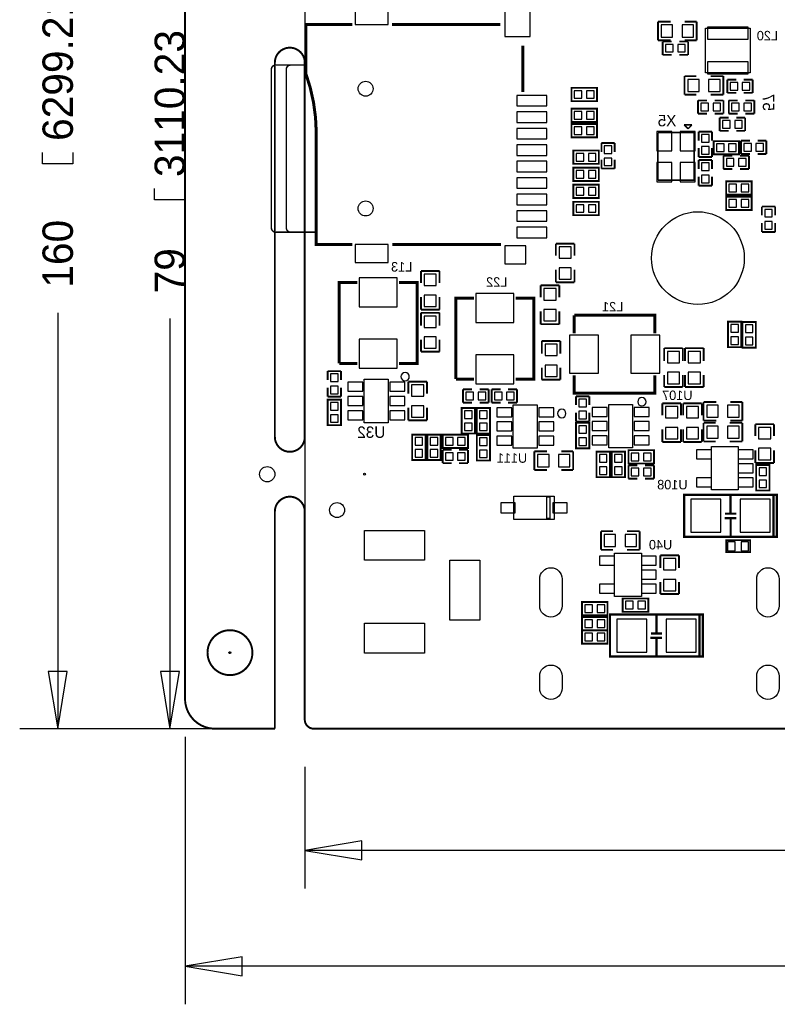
# Model space of a CAD drawing. Extents: x -181 to 108, y -18 to 160.
# Tile 2 of 18: x -19 to 32, y -18 to 47. Entities that reach past the tile are written whole.
import ezdxf
from ezdxf.enums import TextEntityAlignment as Align

# ---------------------------------------------------------------- set-up
doc = ezdxf.new("R2010")
doc.units = 0
for name, color, linetype in [('BOARD_GEOMETRY_DIMENSION', 2, 'CONTINUOUS'), ('BOARD_GEOMETRY_OUTLINE', 3, 'CONTINUOUS'), ('PACKAGE_GEOMETRY_SILKSCREEN_B', 4, 'CONTINUOUS'), ('PIN_B', 5, 'CONTINUOUS'), ('REF_DES_SILKSCREEN_B', 6, 'CONTINUOUS')]:
    doc.layers.add(name, color=color, linetype=linetype)

msp = doc.modelspace()

# ---------------------------------------------------------------- linework, layer by layer
at = {"layer": 'BOARD_GEOMETRY_DIMENSION'}
for points in [[(-15.494, 38.5064), (-15.494, 37.7444), (-17.526, 37.7444), (-17.526, 38.5064)], [(-8.001, 36.0934), (-8.001, 35.3314), (-10.033, 35.3314), (-10.033, 36.0934)], [(-16.51, 27.7876), (-16.51, 0)], [(-9.017, 27.4066), (-9.017, 0)], [(-17.145, 3.81), (-16.51, 0), (-15.875, 3.81), (-17.145, 3.81)], [(-9.652, 3.81), (-9.017, 0), (-8.382, 3.81), (-9.652, 3.81)], [(-2.54, 0), (-19.05, 0)], [(-2.54, 0), (-11.557, 0)], [(-7.999984, -0.540004), (-7.999984, -18.415)], [(0, -2.54), (0, -10.668)], [(3.81, -7.493), (0, -8.128), (3.81, -8.763), (3.81, -7.493)], [(33.6296, -8.128), (0, -8.128)], [(-4.189984, -15.24), (-7.999984, -15.875), (-4.189984, -16.51), (-4.189984, -15.24)], [(34.1376, -15.875), (-7.999984, -15.875)]]:
    msp.add_lwpolyline(points, dxfattribs=at)
at = {"layer": 'BOARD_GEOMETRY_OUTLINE', "const_width": 0.130048}
for points in [[(-7.999984, 1.999996), (-7.999984, 157.999938)], [(-1.999996, 19.499834), (-1.999996, 44.500038)], [(0, 44.500038), (0, 19.499834)], [(-1.999996, 0), (-1.999996, 14.499844)], [(0, 14.499844), (0, 0.599948)], [(-1.999996, 0), (-5.999988, 0)], [(0.599948, 0), (99.400106, 0)]]:
    msp.add_lwpolyline(points, dxfattribs=at)
at = {"layer": 'BOARD_GEOMETRY_OUTLINE'}
msp.add_lwpolyline([(100.000054, 78.399894, 0.414205), (99.400106, 78.999842), (0.599948, 78.999842, 0.4142), (0, 78.399894), (0, 0.599948, 0.414172), (0.599948, 0), (99.400106, 0, 0.414176), (100.000054, 0.599948)], format="xyb", close=True, dxfattribs=at)
at = {"layer": 'BOARD_GEOMETRY_OUTLINE', "const_width": 0.130048}
for points in [[(0, 44.500038, 0.999938), (-1.999996, 44.500038)], [(-1.999996, 19.499834, 0.999814), (0, 19.499834)], [(0, 14.499844, 1.000176), (-1.999996, 14.499844)], [(-3.499866, 5.08, 0.999967), (-6.49986, 5.08)], [(-6.49986, 5.08, 1.000033), (-3.499866, 5.08)], [(-7.999984, 1.999996, 0.414217), (-5.999988, 0)], [(0, 0.599948, 0.414172), (0.599948, 0)]]:
    msp.add_lwpolyline(points, format="xyb", dxfattribs=at)
at = {"layer": 'PACKAGE_GEOMETRY_SILKSCREEN_B'}
for points, format in [([(-2.233168, 44.03725, 0.09906, 0.09906, -0.433394), (-1.933448, 44.33697, 0.09906, 0.09906, 0), (0.065532, 44.33697, 0.20066, 0.20066, 0), (0.065532, 47.05731, 0.20066, 0.20066, 0), (3.187192, 47.05731, 0.20066, 0.20066, 0)], "xyseb"), ([(6.98627, 23.5204, 1), (6.42493, 23.5204, 1), (6.98627, 23.5204)], "xyb"), ([(22.81047, 21.844, 1), (22.24913, 21.844, 1), (22.81047, 21.844)], "xyb"), ([(17.45107, 21.0566, 1), (16.88973, 21.0566, 1), (17.45107, 21.0566)], "xyb")]:
    msp.add_lwpolyline(points, format=format, dxfattribs=at)
for points, const_width in [([(13.065252, 47.05731), (5.826252, 47.05731)], 0.20066), ([(23.5966, 45.9867), (23.5966, 47.2313)], 0.127), ([(23.5966, 47.2313), (24.4475, 47.2313)], 0.127), ([(26.1874, 47.2313), (25.3873, 47.2313)], 0.127), ([(26.1874, 45.9867), (26.1874, 47.2313)], 0.127), ([(23.5966, 45.9867), (24.4475, 45.9867)], 0.127), ([(26.1874, 45.9867), (25.3873, 45.9867)], 0.127), ([(14.566392, 45.62729), (14.566392, 42.53611)], 0.20066), ([(23.9141, 45.9105), (24.511, 45.9105)], 0.127), ([(23.9141, 45.0215), (23.9141, 45.9105)], 0.127), ([(25.019, 45.9105), (25.6159, 45.9105)], 0.127), ([(25.6159, 45.9105), (25.6159, 45.0215)], 0.127), ([(24.511, 45.0215), (23.9141, 45.0215)], 0.127), ([(25.6159, 45.0215), (25.019, 45.0215)], 0.127), ([(-2.233168, 33.47593), (-2.233168, 44.03725)], 0.09906), ([(-1.234948, 33.47593), (-1.234948, 44.03725)], 0.09906), ([(0.065532, 44.33697), (0.065532, 43.78579)], 0.20066), ([(25.3746, 43.5991), (26.1747, 43.5991)], 0.127), ([(25.3746, 43.5991), (25.3746, 42.3545)], 0.127), ([(27.9654, 43.5991), (27.1145, 43.5991)], 0.127), ([(27.9654, 43.5991), (27.9654, 42.3545)], 0.127), ([(28.2321, 43.3705), (28.829, 43.3705)], 0.127), ([(28.2321, 42.4815), (28.2321, 43.3705)], 0.127), ([(29.337, 43.3705), (29.9339, 43.3705)], 0.127), ([(29.9339, 43.3705), (29.9339, 42.4815)], 0.127), ([(19.521932, 41.92905), (19.521932, 42.81805), (17.820132, 42.81805), (17.820132, 41.92905), (19.521932, 41.92905)], 0.127), ([(25.3746, 42.3545), (26.1747, 42.3545)], 0.127), ([(27.9654, 42.3545), (27.1145, 42.3545)], 0.127), ([(28.829, 42.4815), (28.2321, 42.4815)], 0.127), ([(29.9339, 42.4815), (29.337, 42.4815)], 0.127), ([(19.521932, 40.53205), (19.521932, 41.42105), (17.820132, 41.42105), (17.820132, 40.53205), (19.521932, 40.53205)], 0.127), ([(26.2763, 41.9735), (26.8732, 41.9735)], 0.127), ([(26.2763, 41.0845), (26.2763, 41.9735)], 0.127), ([(27.3812, 41.9735), (27.9781, 41.9735)], 0.127), ([(27.9781, 41.9735), (27.9781, 41.0845)], 0.127), ([(28.3337, 41.9735), (28.9306, 41.9735)], 0.127), ([(28.3337, 41.0845), (28.3337, 41.9735)], 0.127), ([(29.4386, 41.9735), (30.0355, 41.9735)], 0.127), ([(30.0355, 41.9735), (30.0355, 41.0845)], 0.127), ([(26.8732, 41.0845), (26.2763, 41.0845)], 0.127), ([(27.9781, 41.0845), (27.3812, 41.0845)], 0.127), ([(27.7241, 40.8305), (28.321, 40.8305)], 0.127), ([(27.7241, 39.9415), (27.7241, 40.8305)], 0.127), ([(28.9306, 41.0845), (28.3337, 41.0845)], 0.127), ([(28.829, 40.8305), (29.4259, 40.8305)], 0.127), ([(29.4259, 40.8305), (29.4259, 39.9415)], 0.127), ([(30.0355, 41.0845), (29.4386, 41.0845)], 0.127), ([(19.521932, 39.51605), (19.521932, 40.40505), (17.820132, 40.40505), (17.820132, 39.51605), (19.521932, 39.51605)], 0.127), ([(25.348184, 40.338502), (25.867868, 40.338502)], 0.109982), ([(25.593294, 40.093392), (25.348184, 40.338502)], 0.109982), ([(25.608026, 40.07866), (25.58542, 40.101266)], 0.109982), ([(25.867868, 40.338502), (25.608026, 40.07866)], 0.109982), ([(3.166872, 32.35579), (0.766572, 32.35579), (0.766572, 39.84625)], 0.20066), ([(23.5966, 39.828978), (23.5966, 36.638738)], 0.109982), ([(26.023824, 39.828978), (23.5966, 39.828978)], 0.109982), ([(26.023824, 36.638738), (26.023824, 39.828978)], 0.109982), ([(26.32075, 39.892732), (27.20975, 39.892732)], 0.127), ([(26.32075, 39.295832), (26.32075, 39.892732)], 0.127), ([(27.20975, 39.892732), (27.20975, 39.295832)], 0.127), ([(28.321, 39.9415), (27.7241, 39.9415)], 0.127), ([(29.4259, 39.9415), (28.829, 39.9415)], 0.127), ([(19.8247, 39.1287), (20.7137, 39.1287)], 0.127), ([(19.8247, 38.5318), (19.8247, 39.1287)], 0.127), ([(20.7137, 39.1287), (20.7137, 38.5318)], 0.127), ([(26.32075, 38.190932), (26.32075, 38.787832)], 0.127), ([(27.20975, 38.787832), (27.20975, 38.190932)], 0.127), ([(27.3177, 39.2557), (27.3177, 38.3667), (29.0195, 38.3667), (29.0195, 39.2557), (27.3177, 39.2557)], 0.127), ([(29.1465, 38.3921), (29.1465, 39.2811)], 0.127), ([(29.1465, 39.2811), (29.7434, 39.2811)], 0.127), ([(30.2514, 39.2811), (30.8483, 39.2811)], 0.127), ([(30.8483, 39.2811), (30.8483, 38.3921)], 0.127), ([(19.648932, 37.73805), (19.648932, 38.62705), (17.947132, 38.62705), (17.947132, 37.73805), (19.648932, 37.73805)], 0.127), ([(27.20975, 38.190932), (26.32075, 38.190932)], 0.127), ([(27.9781, 37.4015), (27.9781, 38.2905)], 0.127), ([(27.9781, 38.2905), (28.575, 38.2905)], 0.127), ([(29.083, 38.2905), (29.6799, 38.2905)], 0.127), ([(29.7434, 38.3921), (29.1465, 38.3921)], 0.127), ([(29.6799, 38.2905), (29.6799, 37.4015)], 0.127), ([(30.8483, 38.3921), (30.2514, 38.3921)], 0.127), ([(19.648932, 36.59505), (19.648932, 37.48405), (17.947132, 37.48405), (17.947132, 36.59505), (19.648932, 36.59505)], 0.127), ([(19.8247, 37.4269), (19.8247, 38.0238)], 0.127), ([(20.7137, 38.0238), (20.7137, 37.4269)], 0.127), ([(26.32075, 37.987732), (27.20975, 37.987732)], 0.127), ([(26.32075, 37.390832), (26.32075, 37.987732)], 0.127), ([(27.20975, 37.987732), (27.20975, 37.390832)], 0.127), ([(20.7137, 37.4269), (19.8247, 37.4269)], 0.127), ([(26.32075, 36.285932), (26.32075, 36.882832)], 0.127), ([(27.20975, 36.882832), (27.20975, 36.285932)], 0.127), ([(28.575, 37.4015), (27.9781, 37.4015)], 0.127), ([(29.6799, 37.4015), (29.083, 37.4015)], 0.127), ([(19.648932, 35.45205), (19.648932, 36.34105), (17.947132, 36.34105), (17.947132, 35.45205), (19.648932, 35.45205)], 0.127), ([(23.5966, 36.638738), (26.023824, 36.638738)], 0.109982), ([(27.20975, 36.285932), (26.32075, 36.285932)], 0.127), ([(29.8577, 35.6743), (29.8577, 36.5633), (28.1559, 36.5633), (28.1559, 35.6743), (29.8577, 35.6743)], 0.127), ([(28.1559, 35.5473), (28.1559, 34.6583), (29.8577, 34.6583), (29.8577, 35.5473), (28.1559, 35.5473)], 0.127), ([(19.648932, 34.30905), (19.648932, 35.19805), (17.947132, 35.19805), (17.947132, 34.30905), (19.648932, 34.30905)], 0.127), ([(30.5435, 34.8869), (31.4325, 34.8869)], 0.127), ([(30.5435, 34.29), (30.5435, 34.8869)], 0.127), ([(31.4325, 34.8869), (31.4325, 34.29)], 0.127), ([(30.5435, 33.1851), (30.5435, 33.782)], 0.127), ([(31.4325, 33.782), (31.4325, 33.1851)], 0.127), ([(31.4325, 33.1851), (30.5435, 33.1851)], 0.127), ([(13.105892, 32.35579), (5.846572, 32.35579)], 0.20066), ([(18.0213, 32.4104), (16.7767, 32.4104)], 0.127), ([(16.7767, 32.4104), (16.7767, 31.6103)], 0.127), ([(18.0213, 32.4104), (18.0213, 31.6103)], 0.127), ([(9.0043, 30.5816), (7.7597, 30.5816)], 0.127), ([(7.7597, 30.5816), (7.7597, 29.7815)], 0.127), ([(9.0043, 30.5816), (9.0043, 29.7815)], 0.127), ([(16.7767, 29.8196), (16.7767, 30.6705)], 0.127), ([(18.0213, 29.8196), (18.0213, 30.6705)], 0.127), ([(2.302256, 24.40178), (2.302256, 29.80182), (3.502152, 29.80182)], 0.199898), ([(6.302248, 29.80182), (7.502144, 29.80182), (7.502144, 24.40178), (6.302248, 24.40178)], 0.199898), ([(17.0053, 29.6164), (15.7607, 29.6164)], 0.127), ([(15.7607, 29.6164), (15.7607, 28.8163)], 0.127), ([(18.0213, 29.8196), (16.7767, 29.8196)], 0.127), ([(17.0053, 29.6164), (17.0053, 28.8163)], 0.127), ([(7.7597, 27.9908), (7.7597, 28.8417)], 0.127), ([(9.0043, 27.9908), (9.0043, 28.8417)], 0.127), ([(10.100056, 23.36038), (10.100056, 28.76042), (11.299952, 28.76042)], 0.199898), ([(14.100048, 28.76042), (15.299944, 28.76042), (15.299944, 23.36038), (14.100048, 23.36038)], 0.199898), ([(9.0043, 27.9908), (7.7597, 27.9908)], 0.127), ([(7.7597, 27.7876), (7.7597, 26.9367)], 0.127), ([(7.7597, 27.7876), (9.0043, 27.7876)], 0.127), ([(9.0043, 27.7876), (9.0043, 26.9367)], 0.127), ([(15.7607, 27.0256), (15.7607, 27.8765)], 0.127), ([(17.0053, 27.0256), (17.0053, 27.8765)], 0.127), ([(18.00098, 27.618944), (23.40102, 27.618944), (23.40102, 26.419048)], 0.199898), ([(18.00098, 26.419048), (18.00098, 27.618944)], 0.199898), ([(17.0053, 27.0256), (15.7607, 27.0256)], 0.127), ([(29.1719, 27.1907), (28.2829, 27.1907), (28.2829, 25.4889), (29.1719, 25.4889), (29.1719, 27.1907)], 0.127), ([(30.1371, 27.1653), (29.2481, 27.1653), (29.2481, 25.4635), (30.1371, 25.4635), (30.1371, 27.1653)], 0.127), ([(7.7597, 25.1968), (7.7597, 25.9969)], 0.127), ([(9.0043, 25.1968), (9.0043, 25.9969)], 0.127), ([(15.8369, 25.908), (15.8369, 25.0571)], 0.127), ([(15.8369, 25.908), (17.0815, 25.908)], 0.127), ([(17.0815, 25.908), (17.0815, 25.0571)], 0.127), ([(7.7597, 25.1968), (9.0043, 25.1968)], 0.127), ([(24.0157, 25.4254), (24.0157, 24.5745)], 0.127), ([(24.0157, 25.4254), (25.2603, 25.4254)], 0.127), ([(25.2603, 25.4254), (25.2603, 24.5745)], 0.127), ([(25.4127, 25.4254), (25.4127, 24.5745)], 0.127), ([(25.4127, 25.4254), (26.6573, 25.4254)], 0.127), ([(26.6573, 25.4254), (26.6573, 24.5745)], 0.127), ([(3.502152, 24.40178), (2.302256, 24.40178)], 0.199898), ([(1.5367, 23.8887), (2.4257, 23.8887)], 0.127), ([(1.5367, 23.2918), (1.5367, 23.8887)], 0.127), ([(2.4257, 23.8887), (2.4257, 23.2918)], 0.127), ([(15.8369, 23.3172), (15.8369, 24.1173)], 0.127), ([(17.0815, 23.3172), (17.0815, 24.1173)], 0.127), ([(23.40102, 23.618952), (23.40102, 22.419056), (18.00098, 22.419056), (18.00098, 23.618952)], 0.199898), ([(24.0157, 22.8346), (24.0157, 23.6347)], 0.127), ([(25.2603, 22.8346), (25.2603, 23.6347)], 0.127), ([(25.4127, 22.8346), (25.4127, 23.6347)], 0.127), ([(26.6573, 22.8346), (26.6573, 23.6347)], 0.127), ([(8.1661, 23.1902), (6.9215, 23.1902)], 0.127), ([(6.9215, 23.1902), (6.9215, 22.3901)], 0.127), ([(8.1661, 23.1902), (8.1661, 22.3901)], 0.127), ([(11.299952, 23.36038), (10.100056, 23.36038)], 0.199898), ([(15.8369, 23.3172), (17.0815, 23.3172)], 0.127), ([(1.5367, 22.1869), (1.5367, 22.7838)], 0.127), ([(2.4257, 22.7838), (2.4257, 22.1869)], 0.127), ([(10.5791, 22.6695), (11.176, 22.6695)], 0.127), ([(10.5791, 21.7805), (10.5791, 22.6695)], 0.127), ([(11.684, 22.6695), (12.2809, 22.6695)], 0.127), ([(12.2809, 22.6695), (12.2809, 21.7805)], 0.127), ([(12.4841, 22.6695), (13.081, 22.6695)], 0.127), ([(12.4841, 21.7805), (12.4841, 22.6695)], 0.127), ([(13.589, 22.6695), (14.1859, 22.6695)], 0.127), ([(14.1859, 22.6695), (14.1859, 21.7805)], 0.127), ([(24.0157, 22.8346), (25.2603, 22.8346)], 0.127), ([(25.4127, 22.8346), (26.6573, 22.8346)], 0.127), ([(2.4257, 22.1869), (1.5367, 22.1869)], 0.127), ([(1.5367, 20.2819), (2.4257, 20.2819), (2.4257, 21.9837), (1.5367, 21.9837), (1.5367, 20.2819)], 0.127), ([(11.176, 21.7805), (10.5791, 21.7805)], 0.127), ([(12.2809, 21.7805), (11.684, 21.7805)], 0.127), ([(13.081, 21.7805), (12.4841, 21.7805)], 0.127), ([(14.1859, 21.7805), (13.589, 21.7805)], 0.127), ([(18.1229, 22.2123), (19.0119, 22.2123)], 0.127), ([(18.1229, 21.6154), (18.1229, 22.2123)], 0.127), ([(19.0119, 22.2123), (19.0119, 21.6154)], 0.127), ([(25.1333, 21.7424), (23.8887, 21.7424)], 0.127), ([(23.8887, 21.7424), (23.8887, 20.9423)], 0.127), ([(25.1333, 21.7424), (25.1333, 20.9423)], 0.127), ([(26.5303, 21.7424), (25.2857, 21.7424)], 0.127), ([(25.2857, 21.7424), (25.2857, 20.9423)], 0.127), ([(26.5303, 21.7424), (26.5303, 20.9423)], 0.127), ([(26.6446, 20.5867), (26.6446, 21.8313)], 0.127), ([(26.6446, 21.8313), (27.4955, 21.8313)], 0.127), ([(29.2354, 21.8313), (28.4353, 21.8313)], 0.127), ([(29.2354, 20.5867), (29.2354, 21.8313)], 0.127), ([(6.9215, 20.5994), (6.9215, 21.4503)], 0.127), ([(8.1661, 20.5994), (8.1661, 21.4503)], 0.127), ([(10.4775, 19.7231), (11.3665, 19.7231), (11.3665, 21.4249), (10.4775, 21.4249), (10.4775, 19.7231)], 0.127), ([(11.4935, 19.7231), (12.3825, 19.7231), (12.3825, 21.4249), (11.4935, 21.4249), (11.4935, 19.7231)], 0.127), ([(18.1229, 20.5105), (18.1229, 21.1074)], 0.127), ([(19.0119, 21.1074), (19.0119, 20.5105)], 0.127), ([(8.1661, 20.5994), (6.9215, 20.5994)], 0.127), ([(19.0119, 20.5105), (18.1229, 20.5105)], 0.127), ([(18.1229, 18.7325), (19.0119, 18.7325), (19.0119, 20.4343), (18.1229, 20.4343), (18.1229, 18.7325)], 0.127), ([(26.6446, 20.5867), (27.4955, 20.5867)], 0.127), ([(26.6446, 20.4343), (27.4447, 20.4343)], 0.127), ([(26.6446, 20.4343), (26.6446, 19.1897)], 0.127), ([(29.2354, 20.4343), (28.3845, 20.4343)], 0.127), ([(29.2354, 20.5867), (28.4353, 20.5867)], 0.127), ([(29.2354, 20.4343), (29.2354, 19.1897)], 0.127), ([(31.3563, 20.3454), (30.1117, 20.3454)], 0.127), ([(30.1117, 20.3454), (30.1117, 19.5453)], 0.127), ([(31.3563, 20.3454), (31.3563, 19.5453)], 0.127), ([(23.8887, 19.1516), (23.8887, 20.0025)], 0.127), ([(25.1333, 19.1516), (25.1333, 20.0025)], 0.127), ([(25.2857, 19.1516), (25.2857, 20.0025)], 0.127), ([(26.5303, 19.1516), (26.5303, 20.0025)], 0.127), ([(7.1755, 17.9451), (8.0645, 17.9451), (8.0645, 19.6469), (7.1755, 19.6469), (7.1755, 17.9451)], 0.127), ([(9.0805, 19.6469), (8.1915, 19.6469), (8.1915, 17.9451), (9.0805, 17.9451), (9.0805, 19.6469)], 0.127), ([(9.2075, 19.6469), (9.2075, 18.7579), (10.9093, 18.7579), (10.9093, 19.6469), (9.2075, 19.6469)], 0.127), ([(11.4935, 17.9197), (12.3825, 17.9197), (12.3825, 19.6215), (11.4935, 19.6215), (11.4935, 17.9197)], 0.127), ([(25.1333, 19.1516), (23.8887, 19.1516)], 0.127), ([(26.5303, 19.1516), (25.2857, 19.1516)], 0.127), ([(26.6446, 19.1897), (27.4447, 19.1897)], 0.127), ([(29.2354, 19.1897), (28.3845, 19.1897)], 0.127), ([(9.2075, 18.6309), (9.8044, 18.6309)], 0.127), ([(9.2075, 17.7419), (9.2075, 18.6309)], 0.127), ([(10.3124, 18.6309), (10.9093, 18.6309)], 0.127), ([(10.9093, 18.6309), (10.9093, 17.7419)], 0.127), ([(15.3416, 17.2847), (15.3416, 18.5293)], 0.127), ([(15.3416, 18.5293), (16.1925, 18.5293)], 0.127), ([(17.9324, 18.5293), (17.1323, 18.5293)], 0.127), ([(17.9324, 17.2847), (17.9324, 18.5293)], 0.127), ([(19.4945, 16.8021), (20.3835, 16.8021), (20.3835, 18.5039), (19.4945, 18.5039), (19.4945, 16.8021)], 0.127), ([(21.3995, 18.5039), (20.5105, 18.5039), (20.5105, 16.8021), (21.3995, 16.8021), (21.3995, 18.5039)], 0.127), ([(21.6281, 18.6055), (21.6281, 17.7165), (23.3299, 17.7165), (23.3299, 18.6055), (21.6281, 18.6055)], 0.127), ([(30.1117, 17.7546), (30.1117, 18.6055)], 0.127), ([(31.3563, 17.7546), (31.3563, 18.6055)], 0.127), ([(9.8044, 17.7419), (9.2075, 17.7419)], 0.127), ([(10.9093, 17.7419), (10.3124, 17.7419)], 0.127), ([(31.3563, 17.7546), (30.1117, 17.7546)], 0.127), ([(15.3416, 17.2847), (16.1925, 17.2847)], 0.127), ([(17.9324, 17.2847), (17.1323, 17.2847)], 0.127), ([(21.6281, 17.5895), (22.225, 17.5895)], 0.127), ([(21.6281, 16.7005), (21.6281, 17.5895)], 0.127), ([(22.733, 17.5895), (23.3299, 17.5895)], 0.127), ([(23.3299, 17.5895), (23.3299, 16.7005)], 0.127), ([(31.0515, 17.6149), (30.1625, 17.6149), (30.1625, 15.9131), (31.0515, 15.9131), (31.0515, 17.6149)], 0.127), ([(22.225, 16.7005), (21.6281, 16.7005)], 0.127), ([(23.3299, 16.7005), (22.733, 16.7005)], 0.127), ([(31.54807, 12.823952), (31.54807, 15.624048), (25.34793, 15.624048), (25.34793, 12.823952), (31.54807, 12.823952)], 0.150114), ([(28.448, 15.594076), (28.448, 14.443964)], 0.150114), ([(31.328106, 15.624048), (31.328106, 12.87399)], 0.150114), ([(28.827984, 14.06398), (28.04795, 14.06398)], 0.150114), ([(28.827984, 14.363954), (28.077922, 14.363954)], 0.150114), ([(28.457906, 13.98397), (28.457906, 12.834112)], 0.150114), ([(19.7866, 13.1953), (20.5867, 13.1953)], 0.127), ([(19.7866, 13.1953), (19.7866, 11.9507)], 0.127), ([(22.3774, 13.1953), (21.5265, 13.1953)], 0.127), ([(22.3774, 13.1953), (22.3774, 11.9507)], 0.127), ([(28.1559, 11.79195), (29.7561, 11.79195), (29.7561, 12.59205), (28.1559, 12.59205), (28.1559, 11.79195)], 0.1016), ([(19.7866, 11.9507), (20.5867, 11.9507)], 0.127), ([(22.3774, 11.9507), (21.5265, 11.9507)], 0.127), ([(23.7617, 11.5824), (23.7617, 10.7315)], 0.127), ([(23.7617, 11.5824), (25.0063, 11.5824)], 0.127), ([(25.0063, 11.5824), (25.0063, 10.7315)], 0.127), ([(23.7617, 8.9916), (23.7617, 9.7917)], 0.127), ([(25.0063, 8.9916), (25.0063, 9.7917)], 0.127), ([(21.2471, 8.6995), (21.2471, 7.8105), (22.9489, 7.8105), (22.9489, 8.6995), (21.2471, 8.6995)], 0.127), ([(23.7617, 8.9916), (25.0063, 8.9916)], 0.127), ([(20.2311, 7.5819), (20.2311, 8.4709), (18.5293, 8.4709), (18.5293, 7.5819), (20.2311, 7.5819)], 0.127), ([(18.5293, 7.4549), (18.5293, 6.5659), (20.2311, 6.5659), (20.2311, 7.4549), (18.5293, 7.4549)], 0.127), ([(26.59507, 4.822952), (26.59507, 7.623048), (20.39493, 7.623048), (20.39493, 4.822952), (26.59507, 4.822952)], 0.150114), ([(23.495, 7.593076), (23.495, 6.442964)], 0.150114), ([(26.375106, 7.623048), (26.375106, 4.87299)], 0.150114), ([(18.5293, 6.5659), (18.5293, 5.6769), (20.2311, 5.6769), (20.2311, 6.5659), (18.5293, 6.5659)], 0.127), ([(23.874984, 6.06298), (23.09495, 6.06298)], 0.150114), ([(23.874984, 6.362954), (23.124922, 6.362954)], 0.150114), ([(23.504906, 5.98297), (23.504906, 4.833112)], 0.150114)]:
    msp.add_lwpolyline(points, dxfattribs=dict(at, const_width=const_width))
for points in [[(29.770324, 46.813724), (29.770324, 43.813476), (26.770076, 43.813476), (26.770076, 46.813724)], [(3.9751, 20.444714), (3.9751, 23.344886), (5.5753, 23.344886), (5.5753, 20.444714)], [(13.9319, 18.742914), (13.9319, 21.643086), (15.5321, 21.643086), (15.5321, 18.742914)], [(20.3073, 18.768314), (20.3073, 21.668486), (21.9075, 21.668486), (21.9075, 18.768314)], [(28.966922, 18.849086), (28.966922, 15.948914), (27.167078, 15.948914), (27.167078, 18.849086)], [(13.96619, 15.532354), (16.66621, 15.532354), (16.66621, 13.982446), (13.96619, 13.982446)], [(16.1798, 14.0462), (16.1798, 15.494), (16.383, 15.494), (16.383, 14.0462)], [(22.489922, 11.737086), (22.489922, 8.836914), (20.690078, 8.836914), (20.690078, 11.737086)]]:
    msp.add_lwpolyline(points, close=True, dxfattribs=at)
for points, const_width in [([(-1.234948, 44.03725, -0.434771), (-0.932688, 44.33697)], 0.09906), ([(0.065532, 43.78579, -0.084773), (0.766572, 39.84625)], 0.20066), ([(-2.233168, 33.47593, 0.436849), (-1.933448, 33.17621), (0.766572, 33.17621)], 0.09906), ([(-1.234948, 33.47593, 0.434828), (-0.932688, 33.17621)], 0.09906)]:
    msp.add_lwpolyline(points, format="xyb", dxfattribs=dict(at, const_width=const_width))
at = {"layer": 'PIN_B'}
for points in [[(3.367532, 47.05731), (5.567172, 47.05731), (5.567172, 48.25619), (3.367532, 48.25619)], [(13.366242, 46.25594), (15.065502, 46.25594), (15.065502, 48.25492), (13.366242, 48.25492)], [(23.8125, 47.0154), (23.8125, 46.2026), (24.5745, 46.2026), (24.5745, 47.0154)], [(25.2095, 47.0154), (25.2095, 46.2026), (25.9715, 46.2026), (25.9715, 47.0154)], [(29.62021, 46.063662), (29.62021, 46.863762), (26.92019, 46.863762), (26.92019, 46.063662)], [(24.1046, 45.72), (24.1046, 45.212), (24.6126, 45.212), (24.6126, 45.72)], [(24.9174, 45.72), (24.9174, 45.212), (25.4254, 45.212), (25.4254, 45.72)], [(29.62021, 43.763438), (29.62021, 44.563538), (26.92019, 44.563538), (26.92019, 43.763438)], [(26.3525, 42.5704), (26.3525, 43.3832), (25.5905, 43.3832), (25.5905, 42.5704)], [(27.7495, 42.5704), (27.7495, 43.3832), (26.9875, 43.3832), (26.9875, 42.5704)], [(28.4226, 43.18), (28.4226, 42.672), (28.9306, 42.672), (28.9306, 43.18)], [(29.2354, 43.18), (29.2354, 42.672), (29.7434, 42.672), (29.7434, 43.18)], [(14.166342, 41.60647), (16.165322, 41.60647), (16.165322, 42.30751), (14.166342, 42.30751)], [(18.010632, 42.62755), (18.010632, 42.11955), (18.518632, 42.11955), (18.518632, 42.62755)], [(18.823432, 42.62755), (18.823432, 42.11955), (19.331432, 42.11955), (19.331432, 42.62755)], [(26.9748, 41.275), (26.9748, 41.783), (26.4668, 41.783), (26.4668, 41.275)], [(27.7876, 41.275), (27.7876, 41.783), (27.2796, 41.783), (27.2796, 41.275)], [(28.5242, 41.783), (28.5242, 41.275), (29.0322, 41.275), (29.0322, 41.783)], [(29.337, 41.783), (29.337, 41.275), (29.845, 41.275), (29.845, 41.783)], [(14.166342, 40.50665), (16.165322, 40.50665), (16.165322, 41.20769), (14.166342, 41.20769)], [(18.010632, 41.23055), (18.010632, 40.72255), (18.518632, 40.72255), (18.518632, 41.23055)], [(18.823432, 41.23055), (18.823432, 40.72255), (19.331432, 40.72255), (19.331432, 41.23055)], [(18.010632, 40.21455), (18.010632, 39.70655), (18.518632, 39.70655), (18.518632, 40.21455)], [(18.823432, 40.21455), (18.823432, 39.70655), (19.331432, 39.70655), (19.331432, 40.21455)], [(28.4226, 40.132), (28.4226, 40.64), (27.9146, 40.64), (27.9146, 40.132)], [(29.2354, 40.132), (29.2354, 40.64), (28.7274, 40.64), (28.7274, 40.132)], [(14.166342, 39.40683), (16.165322, 39.40683), (16.165322, 40.10787), (14.166342, 40.10787)], [(24.532844, 38.598602), (24.532844, 39.898574), (23.532846, 39.898574), (23.532846, 38.598602)], [(26.077926, 38.598602), (26.077926, 39.898574), (25.077928, 39.898574), (25.077928, 38.598602)], [(26.51125, 39.194232), (27.01925, 39.194232), (27.01925, 39.702232), (26.51125, 39.702232)], [(14.166342, 38.30701), (16.165322, 38.30701), (16.165322, 39.00805), (14.166342, 39.00805)], [(20.0152, 38.4302), (20.5232, 38.4302), (20.5232, 38.9382), (20.0152, 38.9382)], [(26.51125, 38.381432), (27.01925, 38.381432), (27.01925, 38.889432), (26.51125, 38.889432)], [(28.0162, 38.5572), (28.0162, 39.0652), (27.5082, 39.0652), (27.5082, 38.5572)], [(28.829, 38.5572), (28.829, 39.0652), (28.321, 39.0652), (28.321, 38.5572)], [(29.845, 38.5826), (29.845, 39.0906), (29.337, 39.0906), (29.337, 38.5826)], [(30.6578, 38.5826), (30.6578, 39.0906), (30.1498, 39.0906), (30.1498, 38.5826)], [(18.137632, 38.43655), (18.137632, 37.92855), (18.645632, 37.92855), (18.645632, 38.43655)], [(18.950432, 38.43655), (18.950432, 37.92855), (19.458432, 37.92855), (19.458432, 38.43655)], [(14.166342, 37.20719), (16.165322, 37.20719), (16.165322, 37.90823), (14.166342, 37.90823)], [(20.0152, 37.6174), (20.5232, 37.6174), (20.5232, 38.1254), (20.0152, 38.1254)], [(24.532844, 36.535614), (24.532844, 37.835586), (23.532846, 37.835586), (23.532846, 36.535614)], [(26.077926, 36.535614), (26.077926, 37.835586), (25.077928, 37.835586), (25.077928, 36.535614)], [(27.01925, 37.797232), (26.51125, 37.797232), (26.51125, 37.289232), (27.01925, 37.289232)], [(28.6766, 37.592), (28.6766, 38.1), (28.1686, 38.1), (28.1686, 37.592)], [(29.4894, 37.592), (29.4894, 38.1), (28.9814, 38.1), (28.9814, 37.592)], [(18.137632, 37.29355), (18.137632, 36.78555), (18.645632, 36.78555), (18.645632, 37.29355)], [(18.950432, 37.29355), (18.950432, 36.78555), (19.458432, 36.78555), (19.458432, 37.29355)], [(27.01925, 36.984432), (26.51125, 36.984432), (26.51125, 36.476432), (27.01925, 36.476432)], [(14.166342, 36.10483), (16.165322, 36.10483), (16.165322, 36.80587), (14.166342, 36.80587)], [(28.3464, 36.3728), (28.3464, 35.8648), (28.8544, 35.8648), (28.8544, 36.3728)], [(29.1592, 36.3728), (29.1592, 35.8648), (29.6672, 35.8648), (29.6672, 36.3728)], [(14.166342, 35.00501), (16.165322, 35.00501), (16.165322, 35.70605), (14.166342, 35.70605)], [(18.137632, 36.15055), (18.137632, 35.64255), (18.645632, 35.64255), (18.645632, 36.15055)], [(18.950432, 36.15055), (18.950432, 35.64255), (19.458432, 35.64255), (19.458432, 36.15055)], [(18.137632, 35.00755), (18.137632, 34.49955), (18.645632, 34.49955), (18.645632, 35.00755)], [(18.950432, 35.00755), (18.950432, 34.49955), (19.458432, 34.49955), (19.458432, 35.00755)], [(28.8544, 34.8488), (28.8544, 35.3568), (28.3464, 35.3568), (28.3464, 34.8488)], [(29.6672, 34.8488), (29.6672, 35.3568), (29.1592, 35.3568), (29.1592, 34.8488)], [(14.166342, 33.90519), (16.165322, 33.90519), (16.165322, 34.60623), (14.166342, 34.60623)], [(30.734, 34.1884), (31.242, 34.1884), (31.242, 34.6964), (30.734, 34.6964)], [(30.734, 33.3756), (31.242, 33.3756), (31.242, 33.8836), (30.734, 33.8836)], [(14.166342, 32.80537), (16.165322, 32.80537), (16.165322, 33.50641), (14.166342, 33.50641)], [(3.367532, 31.15691), (5.567172, 31.15691), (5.567172, 32.35579), (3.367532, 32.35579)], [(13.366242, 31.05785), (14.765782, 31.05785), (14.765782, 32.25673), (13.366242, 32.25673)], [(16.9926, 31.4325), (17.8054, 31.4325), (17.8054, 32.1945), (16.9926, 32.1945)], [(7.9756, 29.6037), (8.7884, 29.6037), (8.7884, 30.3657), (7.9756, 30.3657)], [(16.9926, 30.0355), (17.8054, 30.0355), (17.8054, 30.7975), (16.9926, 30.7975)], [(3.6322, 28.186634), (6.1722, 28.186634), (6.1722, 30.117034), (3.6322, 30.117034)], [(7.9756, 28.2067), (8.7884, 28.2067), (8.7884, 28.9687), (7.9756, 28.9687)], [(11.43, 27.145234), (13.97, 27.145234), (13.97, 29.075634), (11.43, 29.075634)], [(15.9766, 28.6385), (16.7894, 28.6385), (16.7894, 29.4005), (15.9766, 29.4005)], [(15.9766, 27.2415), (16.7894, 27.2415), (16.7894, 28.0035), (15.9766, 28.0035)], [(8.7884, 27.5717), (7.9756, 27.5717), (7.9756, 26.8097), (8.7884, 26.8097)], [(28.4734, 26.4922), (28.9814, 26.4922), (28.9814, 27.0002), (28.4734, 27.0002)], [(29.4386, 26.4668), (29.9466, 26.4668), (29.9466, 26.9748), (29.4386, 26.9748)], [(3.6322, 24.086566), (6.1722, 24.086566), (6.1722, 26.016966), (3.6322, 26.016966)], [(8.7884, 26.1747), (7.9756, 26.1747), (7.9756, 25.4127), (8.7884, 25.4127)], [(16.8656, 25.6921), (16.0528, 25.6921), (16.0528, 24.9301), (16.8656, 24.9301)], [(17.685766, 26.289), (17.685766, 23.749), (19.616166, 23.749), (19.616166, 26.289)], [(21.785834, 26.289), (21.785834, 23.749), (23.716234, 23.749), (23.716234, 26.289)], [(28.4734, 25.6794), (28.9814, 25.6794), (28.9814, 26.1874), (28.4734, 26.1874)], [(29.4386, 25.654), (29.9466, 25.654), (29.9466, 26.162), (29.4386, 26.162)], [(25.0444, 25.2095), (24.2316, 25.2095), (24.2316, 24.4475), (25.0444, 24.4475)], [(26.4414, 25.2095), (25.6286, 25.2095), (25.6286, 24.4475), (26.4414, 24.4475)], [(11.43, 23.045166), (13.97, 23.045166), (13.97, 24.975566), (11.43, 24.975566)], [(1.7272, 23.1902), (2.2352, 23.1902), (2.2352, 23.6982), (1.7272, 23.6982)], [(16.8656, 24.2951), (16.0528, 24.2951), (16.0528, 23.5331), (16.8656, 23.5331)], [(25.0444, 23.8125), (24.2316, 23.8125), (24.2316, 23.0505), (25.0444, 23.0505)], [(26.4414, 23.8125), (25.6286, 23.8125), (25.6286, 23.0505), (26.4414, 23.0505)], [(2.875153, 22.544786), (3.875151, 22.544786), (3.875151, 23.144734), (2.875153, 23.144734)], [(5.675249, 22.544786), (6.675247, 22.544786), (6.675247, 23.144734), (5.675249, 23.144734)], [(1.7272, 22.3774), (2.2352, 22.3774), (2.2352, 22.8854), (1.7272, 22.8854)], [(7.1374, 22.2123), (7.9502, 22.2123), (7.9502, 22.9743), (7.1374, 22.9743)], [(11.2776, 21.971), (11.2776, 22.479), (10.7696, 22.479), (10.7696, 21.971)], [(12.0904, 21.971), (12.0904, 22.479), (11.5824, 22.479), (11.5824, 21.971)], [(12.6746, 22.479), (12.6746, 21.971), (13.1826, 21.971), (13.1826, 22.479)], [(13.4874, 22.479), (13.4874, 21.971), (13.9954, 21.971), (13.9954, 22.479)], [(2.2352, 21.7932), (1.7272, 21.7932), (1.7272, 21.2852), (2.2352, 21.2852)], [(2.875153, 21.594826), (3.875151, 21.594826), (3.875151, 22.194774), (2.875153, 22.194774)], [(5.675249, 21.594826), (6.675247, 21.594826), (6.675247, 22.194774), (5.675249, 22.194774)], [(18.3134, 21.5138), (18.8214, 21.5138), (18.8214, 22.0218), (18.3134, 22.0218)], [(2.875153, 20.644866), (3.875151, 20.644866), (3.875151, 21.244814), (2.875153, 21.244814)], [(5.675249, 20.644866), (6.675247, 20.644866), (6.675247, 21.244814), (5.675249, 21.244814)], [(7.1374, 20.8153), (7.9502, 20.8153), (7.9502, 21.5773), (7.1374, 21.5773)], [(11.176, 21.2344), (10.668, 21.2344), (10.668, 20.7264), (11.176, 20.7264)], [(12.192, 21.2344), (11.684, 21.2344), (11.684, 20.7264), (12.192, 20.7264)], [(12.831953, 20.842986), (13.831951, 20.842986), (13.831951, 21.442934), (12.831953, 21.442934)], [(15.632049, 20.842986), (16.632047, 20.842986), (16.632047, 21.442934), (15.632049, 21.442934)], [(18.3134, 20.701), (18.8214, 20.701), (18.8214, 21.209), (18.3134, 21.209)], [(19.207353, 20.868386), (20.207351, 20.868386), (20.207351, 21.468334), (19.207353, 21.468334)], [(22.007449, 20.868386), (23.007447, 20.868386), (23.007447, 21.468334), (22.007449, 21.468334)], [(24.1046, 20.7645), (24.9174, 20.7645), (24.9174, 21.5265), (24.1046, 21.5265)], [(25.5016, 20.7645), (26.3144, 20.7645), (26.3144, 21.5265), (25.5016, 21.5265)], [(26.8605, 21.6154), (26.8605, 20.8026), (27.6225, 20.8026), (27.6225, 21.6154)], [(28.2575, 21.6154), (28.2575, 20.8026), (29.0195, 20.8026), (29.0195, 21.6154)], [(2.2352, 20.9804), (1.7272, 20.9804), (1.7272, 20.4724), (2.2352, 20.4724)], [(11.176, 20.4216), (10.668, 20.4216), (10.668, 19.9136), (11.176, 19.9136)], [(12.192, 20.4216), (11.684, 20.4216), (11.684, 19.9136), (12.192, 19.9136)], [(12.831953, 19.893026), (13.831951, 19.893026), (13.831951, 20.492974), (12.831953, 20.492974)], [(15.632049, 19.893026), (16.632047, 19.893026), (16.632047, 20.492974), (15.632049, 20.492974)], [(19.207353, 19.918426), (20.207351, 19.918426), (20.207351, 20.518374), (19.207353, 20.518374)], [(22.007449, 19.918426), (23.007447, 19.918426), (23.007447, 20.518374), (22.007449, 20.518374)], [(18.8214, 20.2438), (18.3134, 20.2438), (18.3134, 19.7358), (18.8214, 19.7358)], [(24.1046, 19.3675), (24.9174, 19.3675), (24.9174, 20.1295), (24.1046, 20.1295)], [(25.5016, 19.3675), (26.3144, 19.3675), (26.3144, 20.1295), (25.5016, 20.1295)], [(27.6225, 19.4056), (27.6225, 20.2184), (26.8605, 20.2184), (26.8605, 19.4056)], [(29.0195, 19.4056), (29.0195, 20.2184), (28.2575, 20.2184), (28.2575, 19.4056)], [(30.3276, 19.3675), (31.1404, 19.3675), (31.1404, 20.1295), (30.3276, 20.1295)], [(7.874, 19.4564), (7.366, 19.4564), (7.366, 18.9484), (7.874, 18.9484)], [(8.382, 18.9484), (8.89, 18.9484), (8.89, 19.4564), (8.382, 19.4564)], [(9.906, 18.9484), (9.906, 19.4564), (9.398, 19.4564), (9.398, 18.9484)], [(10.7188, 18.9484), (10.7188, 19.4564), (10.2108, 19.4564), (10.2108, 18.9484)], [(12.192, 19.431), (11.684, 19.431), (11.684, 18.923), (12.192, 18.923)], [(12.831953, 18.943066), (13.831951, 18.943066), (13.831951, 19.543014), (12.831953, 19.543014)], [(15.632049, 18.943066), (16.632047, 18.943066), (16.632047, 19.543014), (15.632049, 19.543014)], [(18.8214, 19.431), (18.3134, 19.431), (18.3134, 18.923), (18.8214, 18.923)], [(19.207353, 18.968466), (20.207351, 18.968466), (20.207351, 19.568414), (19.207353, 19.568414)], [(22.007449, 18.968466), (23.007447, 18.968466), (23.007447, 19.568414), (22.007449, 19.568414)], [(7.874, 18.6436), (7.366, 18.6436), (7.366, 18.1356), (7.874, 18.1356)], [(8.382, 18.1356), (8.89, 18.1356), (8.89, 18.6436), (8.382, 18.6436)], [(9.398, 18.4404), (9.398, 17.9324), (9.906, 17.9324), (9.906, 18.4404)], [(10.2108, 18.4404), (10.2108, 17.9324), (10.7188, 17.9324), (10.7188, 18.4404)], [(12.192, 18.6182), (11.684, 18.6182), (11.684, 18.1102), (12.192, 18.1102)], [(27.167078, 18.03908), (27.167078, 18.639028), (26.16708, 18.639028), (26.16708, 18.03908)], [(29.967174, 18.03908), (29.967174, 18.639028), (28.967176, 18.639028), (28.967176, 18.03908)], [(30.3276, 17.9705), (31.1404, 17.9705), (31.1404, 18.7325), (30.3276, 18.7325)], [(15.5575, 18.3134), (15.5575, 17.5006), (16.3195, 17.5006), (16.3195, 18.3134)], [(16.9545, 18.3134), (16.9545, 17.5006), (17.7165, 17.5006), (17.7165, 18.3134)], [(20.193, 18.3134), (19.685, 18.3134), (19.685, 17.8054), (20.193, 17.8054)], [(20.701, 17.8054), (21.209, 17.8054), (21.209, 18.3134), (20.701, 18.3134)], [(22.3266, 17.907), (22.3266, 18.415), (21.8186, 18.415), (21.8186, 17.907)], [(23.1394, 17.907), (23.1394, 18.415), (22.6314, 18.415), (22.6314, 17.907)], [(20.193, 17.5006), (19.685, 17.5006), (19.685, 16.9926), (20.193, 16.9926)], [(20.701, 16.9926), (21.209, 16.9926), (21.209, 17.5006), (20.701, 17.5006)], [(21.8186, 17.399), (21.8186, 16.891), (22.3266, 16.891), (22.3266, 17.399)], [(22.6314, 17.399), (22.6314, 16.891), (23.1394, 16.891), (23.1394, 17.399)], [(29.967174, 17.099026), (29.967174, 17.698974), (28.967176, 17.698974), (28.967176, 17.099026)], [(30.353, 16.9164), (30.861, 16.9164), (30.861, 17.4244), (30.353, 17.4244)], [(27.167078, 16.158972), (27.167078, 16.75892), (26.16708, 16.75892), (26.16708, 16.158972)], [(29.967174, 16.158972), (29.967174, 16.75892), (28.967176, 16.75892), (28.967176, 16.158972)], [(30.353, 16.1036), (30.861, 16.1036), (30.861, 16.6116), (30.353, 16.6116)], [(27.8003, 13.1191), (27.8003, 15.3289), (25.7937, 15.3289), (25.7937, 13.1191)], [(31.1023, 13.1191), (31.1023, 15.3289), (29.0957, 15.3289), (29.0957, 13.1191)], [(13.091287, 15.082393), (13.091287, 14.432407), (14.061313, 14.432407), (14.061313, 15.082393)], [(16.571087, 15.082393), (16.571087, 14.432407), (17.541113, 14.432407), (17.541113, 15.082393)], [(7.999984, 13.24991), (7.999984, 11.249914), (3.999992, 11.249914), (3.999992, 13.24991)], [(20.7645, 12.1666), (20.7645, 12.9794), (20.0025, 12.9794), (20.0025, 12.1666)], [(22.1615, 12.1666), (22.1615, 12.9794), (21.3995, 12.9794), (21.3995, 12.1666)], [(28.255976, 12.491974), (28.255976, 11.892026), (28.755848, 11.892026), (28.755848, 12.491974)], [(29.156152, 12.491974), (29.156152, 11.892026), (29.656024, 11.892026), (29.656024, 12.491974)], [(11.700002, 7.249922), (9.700006, 7.249922), (9.700006, 11.249914), (11.700002, 11.249914)], [(20.690078, 10.92708), (20.690078, 11.527028), (19.69008, 11.527028), (19.69008, 10.92708)], [(23.490174, 10.92708), (23.490174, 11.527028), (22.490176, 11.527028), (22.490176, 10.92708)], [(24.7904, 11.3665), (23.9776, 11.3665), (23.9776, 10.6045), (24.7904, 10.6045)], [(23.490174, 9.987026), (23.490174, 10.586974), (22.490176, 10.586974), (22.490176, 9.987026)], [(24.7904, 9.9695), (23.9776, 9.9695), (23.9776, 9.2075), (24.7904, 9.2075)], [(20.690078, 9.046972), (20.690078, 9.64692), (19.69008, 9.64692), (19.69008, 9.046972)], [(23.490174, 9.046972), (23.490174, 9.64692), (22.490176, 9.64692), (22.490176, 9.046972)], [(18.7198, 8.2804), (18.7198, 7.7724), (19.2278, 7.7724), (19.2278, 8.2804)], [(19.5326, 8.2804), (19.5326, 7.7724), (20.0406, 7.7724), (20.0406, 8.2804)], [(21.9456, 8.001), (21.9456, 8.509), (21.4376, 8.509), (21.4376, 8.001)], [(22.7584, 8.001), (22.7584, 8.509), (22.2504, 8.509), (22.2504, 8.001)], [(19.2278, 6.7564), (19.2278, 7.2644), (18.7198, 7.2644), (18.7198, 6.7564)], [(20.0406, 6.7564), (20.0406, 7.2644), (19.5326, 7.2644), (19.5326, 6.7564)], [(22.8473, 5.1181), (22.8473, 7.3279), (20.8407, 7.3279), (20.8407, 5.1181)], [(26.1493, 5.1181), (26.1493, 7.3279), (24.1427, 7.3279), (24.1427, 5.1181)], [(7.999984, 7.050024), (7.999984, 5.050028), (3.999992, 5.050028), (3.999992, 7.050024)], [(19.2278, 5.8674), (19.2278, 6.3754), (18.7198, 6.3754), (18.7198, 5.8674)], [(20.0406, 5.8674), (20.0406, 6.3754), (19.5326, 6.3754), (19.5326, 5.8674)]]:
    msp.add_lwpolyline(points, close=True, dxfattribs=at)
for points in [[(17.200118, 10.00379), (17.200118, 8.203946, -1), (15.699994, 8.203946), (15.699994, 10.00379, -1)], [(31.699962, 10.00379), (31.699962, 8.203946, -1), (30.199838, 8.203946), (30.199838, 10.00379, -1)], [(17.200118, 3.503803), (17.200118, 2.703957, -1), (15.699994, 2.703957), (15.699994, 3.503803, -1)], [(31.699962, 3.503803), (31.699962, 2.703957, -1), (30.199838, 2.703957), (30.199838, 3.503803, -1)]]:
    msp.add_lwpolyline(points, format="xyb", close=True, dxfattribs=at)
for centre, radius in [((4.066032, 42.75709), 0.50038), ((4.066032, 34.75609), 0.50038), ((26.268172, 31.437326), 3.099943), ((-2.507996, 16.999966), 0.510032), ((3.999992, 16.999966), 0.065024), ((2.159, 14.605), 0.499999), ((-4.99999, 5.08), 0.065024)]:
    msp.add_circle(centre, radius, dxfattribs=at)

# ---------------------------------------------------------------- texts
at = {"layer": 'BOARD_GEOMETRY_DIMENSION'}
for s, p in [('6299.21', (-15.494, 39.2684)), ('3110.23', (-8.001, 36.8554)), ('160', (-15.494, 29.464)), ('79', (-8.001, 29.083))]:
    msp.add_text(s, height=2.032, rotation=90, dxfattribs=at).set_placement(p)
at = {"layer": 'PACKAGE_GEOMETRY_SILKSCREEN_B', "text_generation_flag": 2}
msp.add_text('57', height=0.762, rotation=270, dxfattribs=at).set_placement((30.607, 41.275))
at = {"layer": 'REF_DES_SILKSCREEN_B', "text_generation_flag": 2}
for s, height, p in [('L20', 0.635, (30.9118, 45.9867)), ('X5', 0.762, (24.2062, 40.2463)), ('L13', 0.635, (6.477, 30.5435)), ('L22', 0.635, (12.827, 29.5275)), ('L21', 0.635, (20.574, 27.8765)), ('U107', 0.635, (24.892, 21.9583)), ('U32', 0.762, (4.445, 19.431)), ('U111', 0.635, (13.843, 17.7673)), ('U108', 0.635, (24.5618, 15.9893)), ('U40', 0.635, (23.7744, 11.9761))]:
    msp.add_text(s, height=height, dxfattribs=at).set_placement(p, align=Align.CENTER)

doc.saveas('drawing.dxf')
